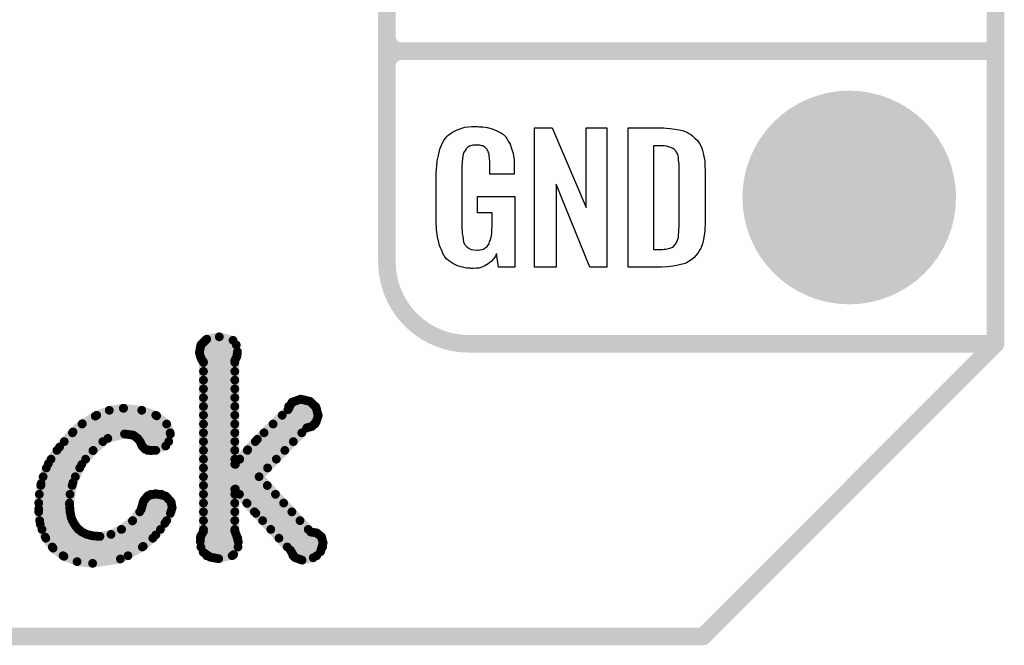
# Model space of a CAD drawing. Extents: x -0.07 to 0.95, y -0.15 to 1.54.
# Tile 4 of 16: x 0.62 to 0.95, y -0.15 to 0.06. Entities that reach past the tile are written whole.
import ezdxf

# ---------------------------------------------------------------- set-up
doc = ezdxf.new("R2010")
doc.units = 0
doc.layers.get('0').update_dxf_attribs({"linetype": 'CONTINUOUS'})
for name, color, linetype in [('gko', 6, 'CONTINUOUS'), ('gto', 2, 'CONTINUOUS'), ('gts', 1, 'CONTINUOUS')]:
    doc.layers.add(name, color=color, linetype=linetype)

# ---------------------------------------------------------------- blocks, each defined once
blk = doc.blocks.new('D36')
at = {"const_width": 0.003}
blk.add_lwpolyline([(-0.0015, 0, 1), (0.0015, 0, 1)], format="xyb", close=True, dxfattribs=at)
blk = doc.blocks.new('D37')
at = {"const_width": 0.0015}
blk.add_lwpolyline([(-0.00075, 0, 1), (0.00075, 0, 1)], format="xyb", close=True, dxfattribs=at)
blk = doc.blocks.new('D42')
at = {"const_width": 0.0365}
blk.add_lwpolyline([(-0.01825, 0, 1), (0.01825, 0, 1)], format="xyb", close=True, dxfattribs=at)

msp = doc.modelspace()

# ---------------------------------------------------------------- linework, layer by layer
at = {"layer": 'gko', "color": 6, "const_width": 0.006}
for points in [[(0.95, -0.05), (0.95, 1.45)], [(0.85, -0.15), (0.95, -0.05)], [(-0.05, -0.15), (0.85, -0.15)]]:
    msp.add_lwpolyline(points, dxfattribs=at)
at = {"layer": 'gto', "color": 2}
for points, const_width in [([(0.742, -0.022), (0.742, 0.722)], 0.006), ([(0.742, 0.055), (0.742, 0.145)], 0.006), ([(0.742, 0.055), (0.742, 0.055)], 0.006), ([(0.742, 0.055), (0.742, 0.055)], 0.006), ([(0.747, 0.05), (0.747, 0.05)], 0.006), ([(0.747, 0.05), (0.747, 0.05)], 0.006), ([(0.747, 0.05), (0.747, 0.05)], 0.006), ([(0.747, 0.05), (0.747, 0.05)], 0.006), ([(0.747, 0.05), (0.95, 0.05)], 0.006), ([(0.747, 0.05), (0.95, 0.05)], 0.006), ([(0.742, -0.022), (0.742, -0.022)], 0.006), ([(0.742, -0.022), (0.742, -0.022)], 0.006), ([(0.6784, -0.0504), (0.6804, -0.0484)], 0.003), ([(0.6804, -0.0484), (0.6847, -0.0476)], 0.003), ([(0.6847, -0.0476), (0.6894, -0.0488)], 0.003), ([(0.77, -0.05), (0.95, -0.05)], 0.006), ([(0.8996, -0.05), (0.939, -0.05)], 0.006), ([(0.6779, -0.053), (0.6784, -0.0504)], 0.003), ([(0.6784, -0.0504), (0.6905, -0.0504)], 0.003), ([(0.6894, -0.0488), (0.6909, -0.0527)], 0.003), ([(0.6779, -0.053), (0.6782, -0.0542)], 0.003), ([(0.678, -0.0534), (0.6908, -0.0534)], 0.003), ([(0.6782, -0.0542), (0.6787, -0.0554)], 0.003), ([(0.69, -0.0557), (0.6907, -0.0543)], 0.003), ([(0.6907, -0.0543), (0.6909, -0.0527)], 0.003), ([(0.6787, -0.0554), (0.6793, -0.0562)], 0.003), ([(0.6793, -0.1141), (0.6793, -0.0562)], 0.003), ([(0.6793, -0.0564), (0.69, -0.0564)], 0.003), ([(0.69, -0.0911), (0.69, -0.0557)], 0.003), ([(0.6793, -0.0594), (0.69, -0.0594)], 0.003), ([(0.6793, -0.0624), (0.69, -0.0624)], 0.003), ([(0.6793, -0.0654), (0.69, -0.0654)], 0.003), ([(0.6793, -0.0684), (0.69, -0.0684)], 0.003), ([(0.6471, -0.0727), (0.6519, -0.072)], 0.003), ([(0.6519, -0.072), (0.652, -0.072)], 0.003), ([(0.652, -0.072), (0.6582, -0.0727)], 0.003), ([(0.6793, -0.0714), (0.69, -0.0714)], 0.003), ([(0.7082, -0.0725), (0.7095, -0.07)], 0.003), ([(0.7084, -0.0714), (0.7176, -0.0714)], 0.003), ([(0.7095, -0.07), (0.7125, -0.0689)], 0.003), ([(0.7125, -0.0689), (0.7158, -0.0697)], 0.003), ([(0.7158, -0.0697), (0.7178, -0.0718)], 0.003), ([(0.7178, -0.0718), (0.7185, -0.0745)], 0.003), ([(0.6379, -0.0773), (0.6423, -0.0747)], 0.003), ([(0.6423, -0.0747), (0.6471, -0.0727)], 0.003), ([(0.6428, -0.0744), (0.663, -0.0744)], 0.003), ([(0.6582, -0.0727), (0.6633, -0.0746)], 0.003), ([(0.6633, -0.0746), (0.6667, -0.0774)], 0.003), ([(0.6793, -0.0744), (0.69, -0.0744)], 0.003), ([(0.6977, -0.0826), (0.7082, -0.0725)], 0.003), ([(0.7062, -0.0744), (0.7185, -0.0744)], 0.003), ([(0.7178, -0.0767), (0.7185, -0.0745)], 0.003), ([(0.6347, -0.0801), (0.6379, -0.0773)], 0.003), ([(0.6378, -0.0774), (0.6667, -0.0774)], 0.003), ([(0.6667, -0.0774), (0.668, -0.0808)], 0.003), ([(0.6793, -0.0774), (0.69, -0.0774)], 0.003), ([(0.6983, -0.0954), (0.7146, -0.0787)], 0.003), ([(0.7031, -0.0774), (0.7174, -0.0774)], 0.003), ([(0.7146, -0.0787), (0.7164, -0.0782)], 0.003), ([(0.7164, -0.0782), (0.7178, -0.0767)], 0.003), ([(0.6301, -0.0853), (0.6347, -0.0801)], 0.003), ([(0.6345, -0.0804), (0.6679, -0.0804)], 0.003), ([(0.6466, -0.0823), (0.6523, -0.0808)], 0.003), ([(0.6523, -0.0808), (0.6553, -0.0812)], 0.003), ([(0.6553, -0.0812), (0.6568, -0.0823)], 0.003), ([(0.6664, -0.0849), (0.668, -0.0808)], 0.003), ([(0.6793, -0.0804), (0.69, -0.0804)], 0.003), ([(0.7, -0.0804), (0.7129, -0.0804)], 0.003), ([(0.6263, -0.0909), (0.6301, -0.0853)], 0.003), ([(0.6317, -0.0834), (0.6449, -0.0834)], 0.003), ([(0.6415, -0.0865), (0.6466, -0.0823)], 0.003), ([(0.6568, -0.0823), (0.6577, -0.0835)], 0.003), ([(0.6576, -0.0834), (0.6674, -0.0834)], 0.003), ([(0.6577, -0.0835), (0.6583, -0.0849)], 0.003), ([(0.6583, -0.0849), (0.6594, -0.086)], 0.003), ([(0.6613, -0.0865), (0.6664, -0.0849)], 0.003), ([(0.6793, -0.0834), (0.69, -0.0834)], 0.003), ([(0.6944, -0.0862), (0.6977, -0.0826)], 0.003), ([(0.697, -0.0834), (0.71, -0.0834)], 0.003), ([(0.6292, -0.0864), (0.6416, -0.0864)], 0.003), ([(0.6377, -0.0912), (0.6415, -0.0865)], 0.003), ([(0.6594, -0.086), (0.6613, -0.0865)], 0.003), ([(0.6602, -0.0864), (0.663, -0.0864)], 0.003), ([(0.6793, -0.0864), (0.69, -0.0864)], 0.003), ([(0.6902, -0.0912), (0.6944, -0.0862)], 0.003), ([(0.6943, -0.0864), (0.7071, -0.0864)], 0.003), ([(0.6238, -0.0978), (0.6263, -0.0909)], 0.003), ([(0.6272, -0.0894), (0.639, -0.0894)], 0.003), ([(0.6347, -0.0974), (0.6377, -0.0912)], 0.003), ([(0.6793, -0.0894), (0.69, -0.0894)], 0.003), ([(0.69, -0.0911), (0.6902, -0.0912)], 0.003), ([(0.6917, -0.0894), (0.7042, -0.0894)], 0.003), ([(0.6245, -0.0954), (0.6355, -0.0954)], 0.003), ([(0.6256, -0.0924), (0.637, -0.0924)], 0.003), ([(0.6793, -0.0924), (0.7012, -0.0924)], 0.003), ([(0.6793, -0.0954), (0.6983, -0.0954)], 0.003), ([(0.6983, -0.0954), (0.716, -0.1143)], 0.003), ([(0.623, -0.1064), (0.6238, -0.0978)], 0.003), ([(0.6237, -0.0984), (0.6344, -0.0984)], 0.003), ([(0.6335, -0.1047), (0.6347, -0.0974)], 0.003), ([(0.6793, -0.0984), (0.7011, -0.0984)], 0.003), ([(0.6232, -0.1014), (0.6337, -0.1014)], 0.003), ([(0.6588, -0.1037), (0.6603, -0.1019)], 0.003), ([(0.6603, -0.1019), (0.663, -0.1012)], 0.003), ([(0.6613, -0.1014), (0.6649, -0.1014)], 0.003), ([(0.663, -0.1012), (0.6664, -0.102)], 0.003), ([(0.6664, -0.102), (0.6682, -0.104)], 0.003), ([(0.6793, -0.1014), (0.69, -0.1014)], 0.003), ([(0.69, -0.0997), (0.6902, -0.0996)], 0.003), ([(0.69, -0.1139), (0.69, -0.0997)], 0.003), ([(0.6902, -0.0996), (0.6942, -0.1045)], 0.003), ([(0.6916, -0.1014), (0.7039, -0.1014)], 0.003), ([(0.623, -0.1044), (0.6335, -0.1044)], 0.003), ([(0.6335, -0.1047), (0.6337, -0.1072)], 0.003), ([(0.658, -0.1066), (0.6588, -0.1037)], 0.003), ([(0.6586, -0.1044), (0.6683, -0.1044)], 0.003), ([(0.6682, -0.104), (0.6686, -0.106)], 0.003), ([(0.6793, -0.1044), (0.69, -0.1044)], 0.003), ([(0.6941, -0.1044), (0.7067, -0.1044)], 0.003), ([(0.6942, -0.1045), (0.6972, -0.1079)], 0.003), ([(0.623, -0.1064), (0.6235, -0.1116)], 0.003), ([(0.623, -0.1074), (0.6337, -0.1074)], 0.003), ([(0.6337, -0.1072), (0.6341, -0.1094)], 0.003), ([(0.655, -0.1105), (0.658, -0.1066)], 0.003), ([(0.6575, -0.1074), (0.6682, -0.1074)], 0.003), ([(0.6661, -0.1113), (0.668, -0.1079)], 0.003), ([(0.668, -0.1079), (0.6686, -0.106)], 0.003), ([(0.6793, -0.1074), (0.69, -0.1074)], 0.003), ([(0.6967, -0.1074), (0.7095, -0.1074)], 0.003), ([(0.6972, -0.1079), (0.709, -0.1205)], 0.003), ([(0.6233, -0.1104), (0.6345, -0.1104)], 0.003), ([(0.6235, -0.1116), (0.6252, -0.116)], 0.003), ([(0.6341, -0.1094), (0.635, -0.1113)], 0.003), ([(0.635, -0.1113), (0.6361, -0.1129)], 0.003), ([(0.6512, -0.1134), (0.655, -0.1105)], 0.003), ([(0.6551, -0.1104), (0.6667, -0.1104)], 0.003), ([(0.663, -0.1153), (0.6661, -0.1113)], 0.003), ([(0.6793, -0.1104), (0.69, -0.1104)], 0.003), ([(0.6995, -0.1104), (0.7123, -0.1104)], 0.003), ([(0.6241, -0.1134), (0.6366, -0.1134)], 0.003), ([(0.6361, -0.1129), (0.6376, -0.1142)], 0.003), ([(0.6376, -0.1142), (0.6394, -0.1151)], 0.003), ([(0.6394, -0.1151), (0.6415, -0.1156)], 0.003), ([(0.6415, -0.1156), (0.6439, -0.1158)], 0.003), ([(0.6439, -0.1158), (0.6477, -0.1151)], 0.003), ([(0.6477, -0.1151), (0.6512, -0.1134)], 0.003), ([(0.6513, -0.1134), (0.6646, -0.1134)], 0.003), ([(0.6587, -0.1192), (0.663, -0.1153)], 0.003), ([(0.6782, -0.1175), (0.6783, -0.1158)], 0.003), ([(0.6783, -0.1158), (0.6793, -0.1141)], 0.003), ([(0.6793, -0.1134), (0.69, -0.1134)], 0.003), ([(0.69, -0.1139), (0.6907, -0.1158)], 0.003), ([(0.6907, -0.1158), (0.6912, -0.1177)], 0.003), ([(0.7023, -0.1134), (0.7151, -0.1134)], 0.003), ([(0.716, -0.1143), (0.718, -0.1146)], 0.003), ([(0.718, -0.1146), (0.7196, -0.1159)], 0.003), ([(0.7196, -0.1159), (0.7202, -0.118)], 0.003), ([(0.6252, -0.116), (0.6279, -0.1198)], 0.003), ([(0.6254, -0.1164), (0.662, -0.1164)], 0.003), ([(0.6509, -0.1235), (0.6587, -0.1192)], 0.003), ([(0.6782, -0.1164), (0.691, -0.1164)], 0.003), ([(0.6782, -0.1175), (0.6792, -0.1212)], 0.003), ([(0.6896, -0.122), (0.6912, -0.1177)], 0.003), ([(0.7051, -0.1164), (0.7198, -0.1164)], 0.003), ([(0.7193, -0.121), (0.7202, -0.118)], 0.003), ([(0.6276, -0.1194), (0.6584, -0.1194)], 0.003), ([(0.6279, -0.1198), (0.6316, -0.1226)], 0.003), ([(0.6313, -0.1224), (0.6535, -0.1224)], 0.003), ([(0.6316, -0.1226), (0.6361, -0.1244)], 0.003), ([(0.6784, -0.1194), (0.6911, -0.1194)], 0.003), ([(0.6792, -0.1212), (0.6816, -0.1229)], 0.003), ([(0.6804, -0.1224), (0.6891, -0.1224)], 0.003), ([(0.6845, -0.1234), (0.6896, -0.122)], 0.003), ([(0.7079, -0.1194), (0.72, -0.1194)], 0.003), ([(0.709, -0.1205), (0.7105, -0.123)], 0.003), ([(0.7099, -0.1224), (0.718, -0.1224)], 0.003), ([(0.7168, -0.1231), (0.7193, -0.121)], 0.003), ([(0.6361, -0.1244), (0.6414, -0.125)], 0.003), ([(0.6414, -0.125), (0.6509, -0.1235)], 0.003), ([(0.6816, -0.1229), (0.6845, -0.1234)], 0.003), ([(0.7105, -0.123), (0.713, -0.1239)], 0.003), ([(0.713, -0.1239), (0.7168, -0.1231)], 0.003)]:
    msp.add_lwpolyline(points, dxfattribs=dict(at, const_width=const_width))
at = {"layer": 'gto', "color": 2, "const_width": 0.006}
for points in [[(0.742, 0.055, 0.414214), (0.747, 0.05)], [(0.747, 0.05, 0.414214), (0.742, 0.045)], [(0.747, 0.05, 0.414214), (0.742, 0.045)], [(0.742, -0.022, 0.414214), (0.77, -0.05)]]:
    msp.add_lwpolyline(points, format="xyb", dxfattribs=at)
at = {"layer": 'gto', "color": 2}
for points in [[(0.7735, 0.0242), (0.7742, 0.0242), (0.7748, 0.0241), (0.7763, 0.0239), (0.778, 0.0235), (0.7796, 0.0228), (0.7812, 0.022), (0.7818, 0.0215), (0.7825, 0.0208), (0.7826, 0.0206), (0.783, 0.0202), (0.7834, 0.0193), (0.7841, 0.0182), (0.7846, 0.0167), (0.7851, 0.015), (0.7855, 0.0129), (0.7855, 0.0105), (0.7855, 0.008), (0.7772, 0.008), (0.7772, 0.0106), (0.7772, 0.0107), (0.7772, 0.0111), (0.7772, 0.0116), (0.7772, 0.0121), (0.777, 0.0134), (0.7769, 0.0142), (0.7769, 0.0147), (0.7769, 0.0148), (0.7768, 0.015), (0.7768, 0.0153), (0.7766, 0.0156), (0.7762, 0.0164), (0.7756, 0.0171), (0.7754, 0.0172), (0.7751, 0.0174), (0.7748, 0.0176), (0.7744, 0.0177), (0.7738, 0.0179), (0.7732, 0.0179), (0.7721, 0.0179), (0.7718, 0.0179), (0.7713, 0.0179), (0.7702, 0.0175), (0.7697, 0.0172), (0.7693, 0.0168), (0.7691, 0.0166), (0.7687, 0.0161), (0.7682, 0.0153), (0.7679, 0.0142), (0.7679, 0.0141), (0.7679, 0.0139), (0.7678, 0.0135), (0.7678, 0.013), (0.7677, 0.0124), (0.7677, 0.0117), (0.7676, 0.0108), (0.7676, 0.0099), (0.7676, -0.01), (0.7676, -0.0102), (0.7676, -0.0106), (0.7677, -0.0114), (0.7677, -0.0123), (0.7679, -0.0132), (0.7681, -0.0142), (0.7682, -0.0153), (0.7686, -0.0161), (0.7687, -0.0162), (0.7688, -0.0164), (0.7692, -0.0167), (0.7695, -0.017), (0.7701, -0.0174), (0.7708, -0.0178), (0.7717, -0.0179), (0.7727, -0.018), (0.7732, -0.018), (0.7737, -0.0179), (0.7744, -0.0178), (0.775, -0.0176), (0.7756, -0.0172), (0.7763, -0.0167), (0.7768, -0.016), (0.7769, -0.0159), (0.7769, -0.0156), (0.7771, -0.0151), (0.7774, -0.0144), (0.7776, -0.0135), (0.7778, -0.0124), (0.7779, -0.0111), (0.778, -0.0096), (0.778, -0.0052), (0.7729, -0.0052), (0.7729, 0.0003), (0.7857, 0.0003), (0.7857, -0.0238), (0.7801, -0.0238), (0.7795, -0.0191), (0.7795, -0.0192), (0.7794, -0.0193), (0.7791, -0.02), (0.7785, -0.0208), (0.7777, -0.0217), (0.7766, -0.0227), (0.7752, -0.0235), (0.7735, -0.0241), (0.7725, -0.0242), (0.7715, -0.0243), (0.7708, -0.0243), (0.7704, -0.0242), (0.7698, -0.0242), (0.7692, -0.0241), (0.7678, -0.0238), (0.7661, -0.0233), (0.7645, -0.0226), (0.7631, -0.0216), (0.7623, -0.021), (0.7618, -0.0203), (0.7618, -0.0202), (0.7617, -0.0201), (0.7615, -0.0198), (0.7613, -0.0195), (0.7611, -0.0191), (0.7609, -0.0185), (0.7606, -0.0179), (0.7603, -0.0172), (0.76, -0.0164), (0.7597, -0.0154), (0.7593, -0.0134), (0.7589, -0.0109), (0.7588, -0.0081), (0.7588, 0.0079), (0.7588, 0.008), (0.7588, 0.0082), (0.7588, 0.0086), (0.7589, 0.0092), (0.7589, 0.0099), (0.759, 0.0106), (0.7592, 0.0125), (0.7596, 0.0144), (0.7601, 0.0165), (0.7609, 0.0184), (0.7613, 0.0193), (0.7619, 0.0202), (0.7619, 0.0203), (0.7621, 0.0203), (0.7624, 0.0208), (0.7633, 0.0215), (0.7644, 0.0223), (0.7658, 0.023), (0.7667, 0.0234), (0.7676, 0.0237), (0.7686, 0.024), (0.7698, 0.0241), (0.771, 0.0243), (0.7731, 0.0243), (0.7735, 0.0242)], [(0.8172, -0.0238), (0.8114, -0.0238), (0.7998, 0.0046), (0.7998, -0.0238), (0.7924, -0.0238), (0.7924, 0.0238), (0.7985, 0.0238), (0.8101, -0.0034), (0.8101, 0.0238), (0.8172, 0.0238), (0.8172, -0.0238)], [(0.8376, 0.0237), (0.8389, 0.0236), (0.8404, 0.0234), (0.8419, 0.0231), (0.8434, 0.0228), (0.8447, 0.0222), (0.8448, 0.0221), (0.8452, 0.0219), (0.8458, 0.0216), (0.8465, 0.021), (0.8472, 0.0203), (0.8481, 0.0195), (0.8488, 0.0185), (0.8494, 0.0174), (0.8495, 0.0172), (0.8496, 0.0168), (0.8498, 0.0161), (0.8501, 0.0152), (0.8503, 0.014), (0.8506, 0.0125), (0.8507, 0.0108), (0.8508, 0.009), (0.8508, -0.0083), (0.8508, -0.0084), (0.8508, -0.0086), (0.8508, -0.0089), (0.8508, -0.0093), (0.8507, -0.0103), (0.8506, -0.0115), (0.8504, -0.0129), (0.8502, -0.0143), (0.8498, -0.0158), (0.8494, -0.0171), (0.8493, -0.0173), (0.8491, -0.0177), (0.8487, -0.0182), (0.8483, -0.019), (0.8476, -0.0198), (0.8469, -0.0206), (0.8459, -0.0214), (0.8447, -0.0221), (0.8446, -0.0222), (0.8442, -0.0224), (0.8435, -0.0227), (0.8424, -0.0229), (0.8411, -0.0232), (0.8397, -0.0235), (0.8379, -0.0237), (0.836, -0.0238), (0.8244, -0.0238), (0.8244, 0.0238), (0.8366, 0.0238), (0.8376, 0.0237)], [(0.8367, 0.0176), (0.8331, 0.0176), (0.8331, -0.0178), (0.8362, -0.0178), (0.8368, -0.0177), (0.8373, -0.0177), (0.8387, -0.0173), (0.8394, -0.0171), (0.8399, -0.0167), (0.84, -0.0167), (0.8401, -0.0166), (0.8406, -0.016), (0.8411, -0.0152), (0.8413, -0.0146), (0.8415, -0.014), (0.8415, -0.0139), (0.8416, -0.0136), (0.8416, -0.0132), (0.8417, -0.0127), (0.8418, -0.0119), (0.8418, -0.011), (0.8419, -0.0099), (0.8419, -0.0087), (0.8419, 0.0095), (0.8419, 0.0097), (0.8419, 0.0101), (0.8419, 0.0106), (0.8419, 0.0113), (0.8417, 0.0129), (0.8416, 0.0137), (0.8415, 0.0143), (0.8415, 0.0144), (0.8414, 0.0146), (0.8413, 0.0149), (0.8411, 0.0153), (0.8406, 0.0161), (0.8402, 0.0165), (0.8398, 0.0167), (0.8397, 0.0167), (0.8395, 0.0168), (0.8392, 0.017), (0.8387, 0.0172), (0.8382, 0.0173), (0.8375, 0.0175), (0.8367, 0.0176)]]:
    msp.add_lwpolyline(points, dxfattribs=at)

# ---------------------------------------------------------------- block references
at = {"layer": 'gko'}
for p in [(0.95, -0.05), (0.95, -0.05), (0.85, -0.15), (0.85, -0.15)]:
    msp.add_blockref('D36', p, dxfattribs=at)
at = {"layer": 'gto'}
for name, p in [('D36', (0.742, 0.055)), ('D36', (0.742, 0.055)), ('D36', (0.742, 0.055)), ('D36', (0.742, 0.055)), ('D36', (0.747, 0.05)), ('D36', (0.747, 0.05)), ('D36', (0.747, 0.05)), ('D36', (0.747, 0.05)), ('D36', (0.747, 0.05)), ('D36', (0.747, 0.05)), ('D36', (0.747, 0.05)), ('D36', (0.747, 0.05)), ('D36', (0.747, 0.05)), ('D36', (0.95, 0.05)), ('D36', (0.95, 0.05)), ('D36', (0.742, 0.045)), ('D36', (0.742, 0.045)), ('D36', (0.742, -0.022)), ('D36', (0.742, -0.022)), ('D36', (0.742, -0.022)), ('D36', (0.742, -0.022)), ('D37', (0.6804, -0.0484)), ('D37', (0.6804, -0.0484)), ('D37', (0.6847, -0.0476)), ('D37', (0.6847, -0.0476)), ('D36', (0.77, -0.05)), ('D36', (0.77, -0.05)), ('D36', (0.8996, -0.05)), ('D36', (0.939, -0.05)), ('D36', (0.95, -0.05)), ('D37', (0.6784, -0.0504)), ('D37', (0.6784, -0.0504)), ('D37', (0.6784, -0.0504)), ('D37', (0.6894, -0.0488)), ('D37', (0.6894, -0.0488)), ('D37', (0.6905, -0.0504)), ('D37', (0.6779, -0.053)), ('D37', (0.6779, -0.053)), ('D37', (0.678, -0.0534)), ('D37', (0.6782, -0.0542)), ('D37', (0.6907, -0.0543)), ('D37', (0.6908, -0.0534)), ('D37', (0.6909, -0.0527)), ('D37', (0.6909, -0.0527)), ('D37', (0.6787, -0.0554)), ('D37', (0.6793, -0.0562)), ('D37', (0.6793, -0.0562)), ('D37', (0.6793, -0.0564)), ('D37', (0.69, -0.0557)), ('D37', (0.69, -0.0557)), ('D37', (0.69, -0.0564)), ('D37', (0.6793, -0.0594)), ('D37', (0.69, -0.0594)), ('D37', (0.6793, -0.0624)), ('D37', (0.6793, -0.0654)), ('D37', (0.69, -0.0624)), ('D37', (0.69, -0.0654)), ('D37', (0.6793, -0.0684)), ('D37', (0.69, -0.0684)), ('D37', (0.6519, -0.072)), ('D37', (0.6519, -0.072)), ('D37', (0.652, -0.072)), ('D37', (0.652, -0.072)), ('D37', (0.6793, -0.0714)), ('D37', (0.69, -0.0714)), ('D37', (0.7084, -0.0714)), ('D37', (0.7095, -0.07)), ('D37', (0.7095, -0.07)), ('D37', (0.7125, -0.0689)), ('D37', (0.7125, -0.0689)), ('D37', (0.7158, -0.0697)), ('D37', (0.7158, -0.0697)), ('D37', (0.7176, -0.0714)), ('D37', (0.7178, -0.0718)), ('D37', (0.7178, -0.0718)), ('D37', (0.6423, -0.0747)), ('D37', (0.6423, -0.0747)), ('D37', (0.6428, -0.0744)), ('D37', (0.6471, -0.0727)), ('D37', (0.6471, -0.0727)), ('D37', (0.6582, -0.0727)), ('D37', (0.6582, -0.0727)), ('D37', (0.663, -0.0744)), ('D37', (0.6633, -0.0746)), ('D37', (0.6633, -0.0746)), ('D37', (0.6793, -0.0744)), ('D37', (0.69, -0.0744)), ('D37', (0.7062, -0.0744)), ('D37', (0.7082, -0.0725)), ('D37', (0.7082, -0.0725)), ('D37', (0.7185, -0.0744)), ('D37', (0.7185, -0.0745)), ('D37', (0.7185, -0.0745)), ('D37', (0.6378, -0.0774)), ('D37', (0.6379, -0.0773)), ('D37', (0.6379, -0.0773)), ('D37', (0.6667, -0.0774)), ('D37', (0.6667, -0.0774)), ('D37', (0.6667, -0.0774)), ('D37', (0.6793, -0.0774)), ('D37', (0.69, -0.0774)), ('D37', (0.7031, -0.0774)), ('D37', (0.7146, -0.0787)), ('D37', (0.7164, -0.0782)), ('D37', (0.7174, -0.0774)), ('D37', (0.7178, -0.0767)), ('D37', (0.6345, -0.0804)), ('D37', (0.6347, -0.0801)), ('D37', (0.6347, -0.0801)), ('D37', (0.6523, -0.0808)), ('D37', (0.6553, -0.0812)), ('D37', (0.6679, -0.0804)), ('D37', (0.668, -0.0808)), ('D37', (0.668, -0.0808)), ('D37', (0.6793, -0.0804)), ('D37', (0.69, -0.0804)), ('D37', (0.7, -0.0804)), ('D37', (0.7129, -0.0804)), ('D37', (0.6301, -0.0853)), ('D37', (0.6301, -0.0853)), ('D37', (0.6317, -0.0834)), ('D37', (0.6449, -0.0834)), ('D37', (0.6466, -0.0823)), ('D37', (0.6568, -0.0823)), ('D37', (0.6576, -0.0834)), ('D37', (0.6577, -0.0835)), ('D37', (0.6583, -0.0849)), ('D37', (0.6664, -0.0849)), ('D37', (0.6674, -0.0834)), ('D37', (0.6793, -0.0834)), ('D37', (0.69, -0.0834)), ('D37', (0.697, -0.0834)), ('D37', (0.6977, -0.0826)), ('D37', (0.6977, -0.0826)), ('D37', (0.71, -0.0834)), ('D37', (0.6292, -0.0864)), ('D37', (0.6415, -0.0865)), ('D37', (0.6416, -0.0864)), ('D37', (0.6594, -0.086)), ('D37', (0.6602, -0.0864)), ('D37', (0.6613, -0.0865)), ('D37', (0.663, -0.0864)), ('D37', (0.6793, -0.0864)), ('D37', (0.69, -0.0864)), ('D37', (0.6943, -0.0864)), ('D37', (0.6944, -0.0862)), ('D37', (0.6944, -0.0862)), ('D37', (0.7071, -0.0864)), ('D37', (0.6263, -0.0909)), ('D37', (0.6263, -0.0909)), ('D37', (0.6272, -0.0894)), ('D37', (0.6377, -0.0912)), ('D37', (0.639, -0.0894)), ('D37', (0.6793, -0.0894)), ('D37', (0.69, -0.0894)), ('D37', (0.69, -0.0911)), ('D37', (0.69, -0.0911)), ('D37', (0.6902, -0.0912)), ('D37', (0.6902, -0.0912)), ('D37', (0.6917, -0.0894)), ('D37', (0.7042, -0.0894)), ('D37', (0.6245, -0.0954)), ('D37', (0.6256, -0.0924)), ('D37', (0.6355, -0.0954)), ('D37', (0.637, -0.0924)), ('D37', (0.6793, -0.0924)), ('D37', (0.6793, -0.0954)), ('D37', (0.6983, -0.0954)), ('D37', (0.6983, -0.0954)), ('D37', (0.6983, -0.0954)), ('D37', (0.7012, -0.0924)), ('D37', (0.6237, -0.0984)), ('D37', (0.6238, -0.0978)), ('D37', (0.6238, -0.0978)), ('D37', (0.6344, -0.0984)), ('D37', (0.6347, -0.0974)), ('D37', (0.6793, -0.0984)), ('D37', (0.7011, -0.0984)), ('D37', (0.6232, -0.1014)), ('D37', (0.6337, -0.1014)), ('D37', (0.6603, -0.1019)), ('D37', (0.6603, -0.1019)), ('D37', (0.6613, -0.1014)), ('D37', (0.663, -0.1012)), ('D37', (0.663, -0.1012)), ('D37', (0.6649, -0.1014)), ('D37', (0.6664, -0.102)), ('D37', (0.6664, -0.102)), ('D37', (0.6793, -0.1014)), ('D37', (0.69, -0.0997)), ('D37', (0.69, -0.1014)), ('D37', (0.6902, -0.0996)), ('D37', (0.6916, -0.1014)), ('D37', (0.7039, -0.1014)), ('D37', (0.623, -0.1044)), ('D37', (0.6335, -0.1044)), ('D37', (0.6335, -0.1047)), ('D37', (0.6335, -0.1047)), ('D37', (0.6586, -0.1044)), ('D37', (0.6588, -0.1037)), ('D37', (0.6588, -0.1037)), ('D37', (0.6682, -0.104)), ('D37', (0.6682, -0.104)), ('D37', (0.6683, -0.1044)), ('D37', (0.6793, -0.1044)), ('D37', (0.69, -0.1044)), ('D37', (0.6941, -0.1044)), ('D37', (0.6942, -0.1045)), ('D37', (0.7067, -0.1044)), ('D37', (0.623, -0.1064)), ('D37', (0.623, -0.1064)), ('D37', (0.623, -0.1074)), ('D37', (0.6337, -0.1072)), ('D37', (0.6337, -0.1072)), ('D37', (0.6337, -0.1074)), ('D37', (0.6575, -0.1074)), ('D37', (0.658, -0.1066)), ('D37', (0.658, -0.1066)), ('D37', (0.668, -0.1079)), ('D37', (0.6682, -0.1074)), ('D37', (0.6686, -0.106)), ('D37', (0.6686, -0.106)), ('D37', (0.6793, -0.1074)), ('D37', (0.69, -0.1074)), ('D37', (0.6967, -0.1074)), ('D37', (0.6972, -0.1079)), ('D37', (0.7095, -0.1074)), ('D37', (0.6233, -0.1104)), ('D37', (0.6235, -0.1116)), ('D37', (0.6341, -0.1094)), ('D37', (0.6341, -0.1094)), ('D37', (0.6345, -0.1104)), ('D37', (0.635, -0.1113)), ('D37', (0.635, -0.1113)), ('D37', (0.655, -0.1105)), ('D37', (0.655, -0.1105)), ('D37', (0.6551, -0.1104)), ('D37', (0.6661, -0.1113)), ('D37', (0.6667, -0.1104)), ('D37', (0.6793, -0.1104)), ('D37', (0.69, -0.1104)), ('D37', (0.6995, -0.1104)), ('D37', (0.7123, -0.1104)), ('D37', (0.6241, -0.1134)), ('D37', (0.6361, -0.1129)), ('D37', (0.6361, -0.1129)), ('D37', (0.6366, -0.1134)), ('D37', (0.6376, -0.1142)), ('D37', (0.6376, -0.1142)), ('D37', (0.6394, -0.1151)), ('D37', (0.6394, -0.1151)), ('D37', (0.6415, -0.1156)), ('D37', (0.6415, -0.1156)), ('D37', (0.6439, -0.1158)), ('D37', (0.6439, -0.1158)), ('D37', (0.6477, -0.1151)), ('D37', (0.6477, -0.1151)), ('D37', (0.6512, -0.1134)), ('D37', (0.6512, -0.1134)), ('D37', (0.6513, -0.1134)), ('D37', (0.663, -0.1153)), ('D37', (0.6646, -0.1134)), ('D37', (0.6783, -0.1158)), ('D37', (0.6783, -0.1158)), ('D37', (0.6793, -0.1134)), ('D37', (0.6793, -0.1141)), ('D37', (0.6793, -0.1141)), ('D37', (0.69, -0.1134)), ('D37', (0.69, -0.1139)), ('D37', (0.69, -0.1139)), ('D37', (0.6907, -0.1158)), ('D37', (0.6907, -0.1158)), ('D37', (0.7023, -0.1134)), ('D37', (0.7151, -0.1134)), ('D37', (0.716, -0.1143)), ('D37', (0.716, -0.1143)), ('D37', (0.718, -0.1146)), ('D37', (0.718, -0.1146)), ('D37', (0.7196, -0.1159)), ('D37', (0.7196, -0.1159)), ('D37', (0.6252, -0.116)), ('D37', (0.6254, -0.1164)), ('D37', (0.6587, -0.1192)), ('D37', (0.662, -0.1164)), ('D37', (0.6782, -0.1164)), ('D37', (0.6782, -0.1175)), ('D37', (0.6782, -0.1175)), ('D37', (0.691, -0.1164)), ('D37', (0.6912, -0.1177)), ('D37', (0.6912, -0.1177)), ('D37', (0.7051, -0.1164)), ('D37', (0.7198, -0.1164)), ('D37', (0.7202, -0.118)), ('D37', (0.7202, -0.118)), ('D37', (0.6276, -0.1194)), ('D37', (0.6279, -0.1198)), ('D37', (0.6313, -0.1224)), ('D37', (0.6316, -0.1226)), ('D37', (0.6535, -0.1224)), ('D37', (0.6584, -0.1194)), ('D37', (0.6784, -0.1194)), ('D37', (0.6792, -0.1212)), ('D37', (0.6804, -0.1224)), ('D37', (0.6891, -0.1224)), ('D37', (0.6896, -0.122)), ('D37', (0.6911, -0.1194)), ('D37', (0.7079, -0.1194)), ('D37', (0.709, -0.1205)), ('D37', (0.7099, -0.1224)), ('D37', (0.718, -0.1224)), ('D37', (0.7193, -0.121)), ('D37', (0.72, -0.1194)), ('D37', (0.6361, -0.1244)), ('D37', (0.6414, -0.125)), ('D37', (0.6509, -0.1235)), ('D37', (0.6816, -0.1229)), ('D37', (0.6845, -0.1234)), ('D37', (0.7105, -0.123)), ('D37', (0.713, -0.1239)), ('D37', (0.7168, -0.1231))]:
    msp.add_blockref(name, p, dxfattribs=at)
at = {"layer": 'gts'}
msp.add_blockref('D42', (0.9, 0), dxfattribs=at)

doc.saveas('drawing.dxf')
